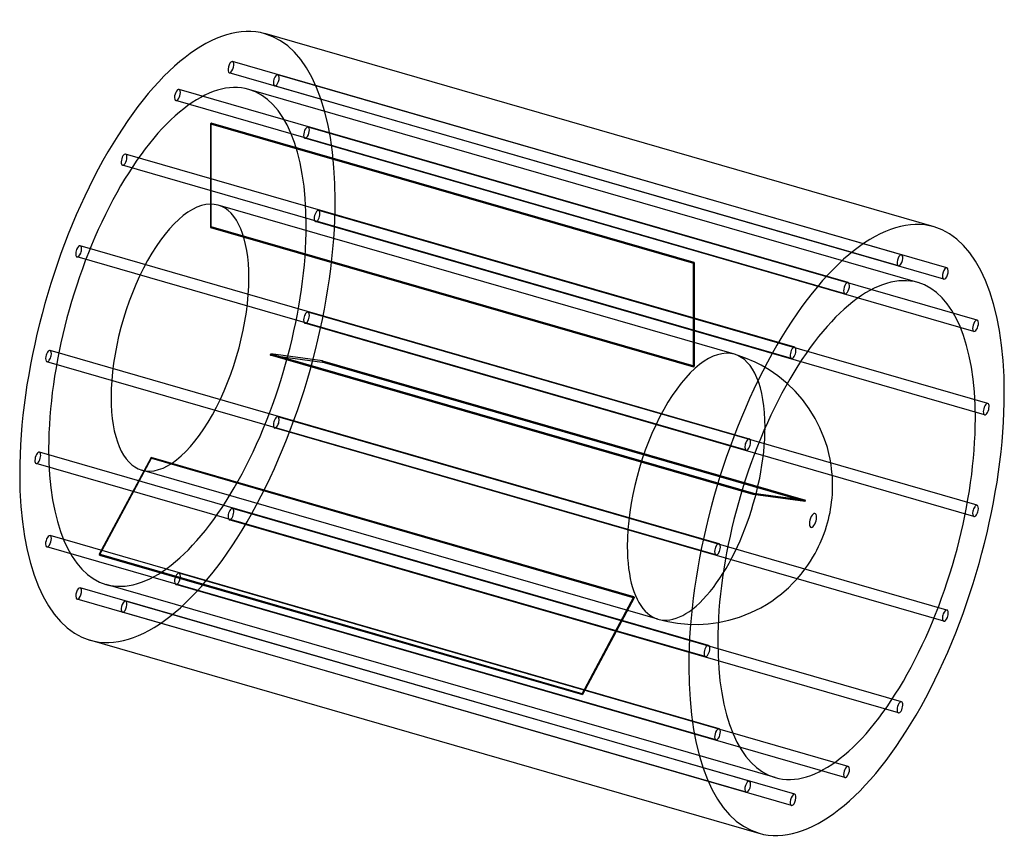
# Model space of a CAD drawing. Header units: millimetres. Extents: x -679 to 679, y -570 to 570.
import ezdxf

# ---------------------------------------------------------------- set-up
doc = ezdxf.new("R2010")
doc.units = ezdxf.units.MM
doc.layers.add('HIDDEN', color=7, linetype='Continuous')
doc.layers.add('THICK', color=7, linetype='Continuous')

msp = doc.modelspace()

# ---------------------------------------------------------------- linework, layer by layer
at = {"layer": 'HIDDEN'}
for p, q in [((537, 246.4), (-385.3, 512.6)), ((532.6, 231), (-389.7, 497.3)), ((599.5, 228.2), (-322.8, 494.5)), ((595.1, 212.8), (-327.3, 479.1)), ((463.4, 208), (-458.9, 474.2)), ((559.6, 207.9), (-362.7, 474.2)), ((458.9, 192.6), (-463.4, 458.9)), ((-415.5, 426.8), (-415.5, 283.9)), ((-415.5, 426.8), (250, 234.7)), ((-414.5, 284.8), (-414.5, 427.7)), ((251, 235.6), (-414.5, 427.7)), ((641.2, 156.2), (-281.1, 422.4)), ((636.8, 140.8), (-285.5, 407.1)), ((389.7, 118.8), (-532.6, 385.1)), ((385.3, 103.4), (-537, 369.7)), ((306.6, 109.3), (-405, 314.7)), ((655.9, 41.3), (-266.4, 307.5)), ((651.4, 25.9), (-270.9, 292.1)), ((-415.5, 283.9), (250, 91.8)), ((251, 92.7), (-414.5, 284.8)), ((327.3, -7.6), (-595.1, 258.7)), ((322.8, -22.9), (-599.5, 243.3)), ((250, 91.8), (250, 234.7)), ((251, 235.6), (251, 92.7)), ((641.2, -99), (-281.1, 167.2)), ((636.8, -114.4), (-285.5, 151.9)), ((285.5, -151.9), (-636.8, 114.4)), ((-332.5, 109.8), (333, -82.4)), ((-261.1, 100.2), (-332.5, 109.8)), ((322.1, 104), (306.6, 109.3)), ((281.1, -167.2), (-641.2, 99)), ((332.5, -84.3), (-333, 107.8)), ((-333, 107.8), (-261.6, 98.3)), ((404, -93.9), (-261.6, 98.3)), ((-261.1, 100.2), (404.5, -91.9)), ((335.4, 98.3), (322.1, 104)), ((343.5, 94.2), (335.4, 98.3)), ((354.5, 87.7), (343.5, 94.2)), ((366.3, 79.6), (354.5, 87.7)), ((379.4, 68.9), (366.3, 79.6)), ((599.5, -243.3), (-322.8, 22.9)), ((595.1, -258.7), (-327.3, 7.6)), ((270.9, -292.1), (-651.4, -25.9)), ((-497.6, -33.2), (-569, -166.5)), ((-568.5, -167.6), (-497.1, -34.2)), ((168, -225.3), (-497.6, -33.2)), ((-497.1, -34.2), (168.5, -226.4)), ((266.4, -307.5), (-655.9, -41.3)), ((201.2, -255.8), (-510.4, -50.4)), ((404, -93.9), (332.5, -84.3)), ((333, -82.4), (404.5, -91.9)), ((537, -369.7), (-385.3, -103.4)), ((532.6, -385.1), (-389.7, -118.8)), ((285.5, -407.1), (-636.8, -140.8)), ((281.1, -422.4), (-641.2, -156.2)), ((96.5, -358.6), (-569, -166.5)), ((-568.5, -167.6), (97, -359.7)), ((463.4, -458.9), (-458.9, -192.6)), ((327.3, -479.1), (-595.1, -212.8)), ((362.7, -474.2), (-559.6, -207.9)), ((458.9, -474.2), (-463.4, -208)), ((322.8, -494.5), (-599.5, -228.2)), ((96.5, -358.6), (168, -225.3)), ((168.5, -226.4), (97, -359.7)), ((389.7, -497.3), (-532.6, -231)), ((385.3, -512.6), (-537, -246.4)), ((201.2, -255.8), (214.7, -259.2)), ((214.7, -259.2), (228.3, -261.5)), ((228.3, -261.5), (242.4, -262.9)), ((242.4, -262.9), (256.5, -263.1)), ((256.5, -263.1), (270.5, -262.4)), ((270.5, -262.4), (284.3, -260.5))]:
    msp.add_line(p, q, dxfattribs=at)
for centre, major_axis, start_param, end_param in [((-461.2, 133.1), (120.6, 417.9), -0.982794, 0), ((-387.5, 505), (-2.22, -7.69), -2.946289, 0.000007), ((-387.5, 505), (-2.22, -7.69), 0.195304, 3.141599), ((-387.5, 505), (-2.22, -7.69), -3.141586, -2.946289), ((-461.2, 133.1), (-98.5, -341.1), -3.141593, -0.982794), ((-387.5, 505), (-2.22, -7.69), 0.000007, 0.195304), ((-325, 486.8), (-2.22, -7.69), -3.141586, -0.197396), ((-325, 486.8), (-2.22, -7.69), 0.000007, 2.944197), ((-325, 486.8), (-2.22, -7.69), 2.944197, 3.141599), ((-325, 486.8), (-2.22, -7.69), -0.197396, 0.000007), ((-461.2, 466.5), (-2.22, -7.69), -2.55359, 0.000007), ((-461.2, 466.5), (-2.22, -7.69), -3.141586, -2.55359), ((-461.2, 466.5), (-2.22, -7.69), 0.588003, 3.141599), ((-461.2, 133.1), (-98.5, -341.1), 2.158799, 3.141593), ((-461.2, 466.5), (-2.22, -7.69), 0.000007, 0.588003), ((-415, 119.8), (-98.5, -341.1), -2.556407, -2.550773), ((-283.3, 414.7), (-2.22, -7.69), -3.141586, -0.590095), ((-283.3, 414.7), (-2.22, -7.69), 2.551498, 3.141599), ((-283.3, 414.7), (-2.22, -7.69), -0.590095, 0.000007), ((-283.3, 414.7), (-2.22, -7.69), 0.000007, 2.551498), ((-534.8, 377.4), (-2.22, -7.69), -2.160891, 0.000007), ((-534.8, 377.4), (-2.22, -7.69), -3.141586, -2.160891), ((-534.8, 377.4), (-2.22, -7.69), 0.980702, 3.141599), ((-534.8, 377.4), (-2.22, -7.69), 0.000007, 0.980702), ((-461.2, 133.1), (120.6, 417.9), -3.141593, -0.982794), ((-457.7, 132.1), (52.7, 182.5), 0, 2.158799), ((-457.7, 132.1), (52.7, 182.5), -0.982794, 0), ((-268.7, 299.8), (-2.22, -7.69), -3.141586, -0.982794), ((-268.7, 299.8), (-2.22, -7.69), 0.000007, 2.158799), ((-268.7, 299.8), (-2.22, -7.69), 2.158799, 3.141599), ((-461.2, 133.1), (-98.5, -341.1), 0, 2.158799), ((-268.7, 299.8), (-2.22, -7.69), -0.982794, 0.000007), ((-415, 119.8), (-52.7, -182.5), -2.558853, -2.548327), ((-597.3, 251), (-2.22, -7.69), -3.141586, -1.768192), ((-597.3, 251), (-2.22, -7.69), 1.373401, 3.141599), ((-597.3, 251), (-2.22, -7.69), -1.768192, 0.000007), ((-597.3, 251), (-2.22, -7.69), 0.000007, 1.373401), ((250.5, -72.3), (98.5, 341.1), 0.585186, 0.59082), ((-457.7, 132.1), (52.7, 182.5), -3.141592, -0.982794), ((-283.3, 159.6), (-2.22, -7.69), -3.141586, -1.375493), ((-283.3, 159.6), (-2.22, -7.69), 1.7661, 3.141599), ((-283.3, 159.6), (-2.22, -7.69), -1.375493, 0.000007), ((-283.3, 159.6), (-2.22, -7.69), 0.000007, 1.7661), ((-639, 106.7), (-2.22, -7.69), -3.141586, -1.375493), ((-639, 106.7), (-2.22, -7.69), 1.7661, 3.141599), ((-415, 119.8), (-52.7, -182.5), 1.629937, 1.640463), ((253.9, -73.3), (-52.7, -182.5), -3.141486, -0.982794), ((253.9, -73.3), (-52.7, -182.5), 2.158799, 3.141593), ((-639, 106.7), (-2.22, -7.69), -1.375493, 0.000007), ((-639, 106.7), (-2.22, -7.69), 0.000007, 1.7661), ((-415, 119.8), (-98.5, -341.1), 1.632383, 1.638017), ((250.5, -72.3), (52.7, 182.5), 0.582739, 0.593266), ((-457.7, 132.1), (52.7, 182.5), 2.158799, 3.141593), ((-325, 15.2), (-2.22, -7.69), -1.768192, 0.000007), ((-325, 15.2), (-2.22, -7.69), -3.141586, -1.768192), ((-325, 15.2), (-2.22, -7.69), 1.373401, 3.141599), ((-325, 15.2), (-2.22, -7.69), 0.000007, 1.373401), ((253.9, -73.3), (-52.7, -182.5), 0.588003, 2.158799), ((-653.7, -33.6), (-2.22, -7.69), -3.141586, -0.982794), ((-653.7, -33.6), (-2.22, -7.69), 2.158799, 3.141599), ((-461.2, 133.1), (-98.5, -341.1), -0.982794, 0), ((-653.7, -33.6), (-2.22, -7.69), -0.982794, 0.000007), ((-653.7, -33.6), (-2.22, -7.69), 0.000007, 2.158799), ((-415, 119.8), (-52.7, -182.5), -0.464458, -0.453932), ((250.5, -72.3), (52.7, 182.5), -1.511656, -1.501129), ((250.5, -72.3), (98.5, 341.1), -1.509209, -1.503576), ((-387.5, -111.1), (-2.22, -7.69), -2.160891, 0.000007), ((-387.5, -111.1), (-2.22, -7.69), -3.141586, -2.160891), ((-387.5, -111.1), (-2.22, -7.69), 0.980702, 3.141599), ((-387.5, -111.1), (-2.22, -7.69), 0.000007, 0.980702), ((-639, -148.5), (-2.22, -7.69), -3.141586, -0.590095), ((-639, -148.5), (-2.22, -7.69), 0.000007, 2.551498), ((-639, -148.5), (-2.22, -7.69), 2.551498, 3.141599), ((-639, -148.5), (-2.22, -7.69), -0.590095, 0.000007), ((253.9, -73.3), (-52.7, -182.5), -0.982794, 0.588003), ((-415, 119.8), (-98.5, -341.1), -0.462012, -0.456378), ((-461.2, -200.3), (-2.22, -7.69), -2.55359, 0.000007), ((-461.2, -200.3), (-2.22, -7.69), -3.141586, -2.55359), ((-461.2, -200.3), (-2.22, -7.69), 0.588003, 3.141599), ((-597.3, -220.5), (-2.22, -7.69), -3.141586, -0.197396), ((-597.3, -220.5), (-2.22, -7.69), 0.000007, 2.944197), ((-597.3, -220.5), (-2.22, -7.69), 2.944197, 3.141599), ((-461.2, -200.3), (-2.22, -7.69), 0.000007, 0.588003), ((-597.3, -220.5), (-2.22, -7.69), -0.197396, 0.000007), ((250.5, -72.3), (52.7, 182.5), 2.677135, 2.687661), ((-534.8, -238.7), (-2.22, -7.69), -2.946289, 0.000007), ((-534.8, -238.7), (-2.22, -7.69), 0.195304, 3.141599), ((-534.8, -238.7), (-2.22, -7.69), -3.141586, -2.946289), ((-534.8, -238.7), (-2.22, -7.69), 0.000007, 0.195304), ((250.5, -72.3), (98.5, 341.1), 2.679581, 2.685215)]:
    msp.add_ellipse(centre, major_axis=major_axis, ratio=0.433013, start_param=start_param, end_param=end_param, dxfattribs=at)
at = {"layer": 'THICK'}
for p, q in [((581.8, 284.8), (-340.5, 551.1)), ((390.4, 58.3), (379.4, 68.9)), ((400.4, 46.8), (390.4, 58.3)), ((409.8, 34), (400.4, 46.8)), ((418.1, 20.5), (409.8, 34)), ((424.5, 7.9), (418.1, 20.5)), ((430, -5.3), (424.5, 7.9)), ((432.2, -11.3), (430, -5.3)), ((434.7, -19.4), (432.2, -11.3)), ((436.8, -27.6), (434.7, -19.4)), ((438.5, -35.5), (436.8, -27.6)), ((439.9, -43.3), (438.5, -35.5)), ((440.6, -48.5), (439.9, -43.3)), ((441.6, -60.4), (440.6, -48.5)), ((442, -71.6), (441.6, -60.4)), ((441.6, -83.5), (441.9, -77.7)), ((441.9, -77.7), (442, -71.6)), ((440, -99.3), (440.6, -94.4)), ((440.6, -94.4), (441.2, -89)), ((441.2, -89), (441.6, -83.5)), ((438.4, -108.8), (439.2, -104.1)), ((439.2, -104.1), (440, -99.3)), ((435, -123.1), (436.3, -118.3)), ((436.3, -118.3), (437.4, -113.4)), ((437.4, -113.4), (438.4, -108.8)), ((430.3, -137.9), (432.1, -132.7)), ((432.1, -132.7), (433.6, -127.9)), ((433.6, -127.9), (435, -123.1)), ((425, -151), (427.7, -144.6)), ((427.7, -144.6), (430.3, -137.9)), ((417.7, -165.6), (420.3, -160.6)), ((420.3, -160.6), (422.7, -155.8)), ((422.7, -155.8), (425, -151)), ((407.9, -181.4), (411.5, -176)), ((411.5, -176), (414.8, -170.6)), ((414.8, -170.6), (417.7, -165.6)), ((400, -192.1), (403.8, -187.1)), ((403.8, -187.1), (407.9, -181.4)), ((387.3, -206.5), (392.9, -200.5)), ((392.9, -200.5), (398.4, -194.1)), ((398.4, -194.1), (400, -192.1)), ((375.1, -217.9), (381.1, -212.6)), ((381.1, -212.6), (387.3, -206.5)), ((358, -231), (364.8, -226.2)), ((364.8, -226.2), (371.4, -221)), ((371.4, -221), (375.1, -217.9)), ((329.4, -246.9), (343, -240.1)), ((343, -240.1), (350.9, -235.5)), ((350.9, -235.5), (358, -231)), ((284.3, -260.5), (299, -257.4)), ((299, -257.4), (313.5, -253.1)), ((313.5, -253.1), (329.4, -246.9)), ((340.5, -551.1), (-581.8, -284.8))]:
    msp.add_line(p, q, dxfattribs=at)
for centre, major_axis, start_param, end_param in [((-461.2, 133.1), (120.6, 417.9), 0, 2.158799), ((461.2, -133.1), (-120.6, -417.9), -3.141593, -0.982794), ((461.2, -133.1), (-120.6, -417.9), 2.158799, 3.141593), ((534.8, 238.7), (2.22, 7.69), 0.195304, 3.141599), ((534.8, 238.7), (2.22, 7.69), -2.946289, 0.000007), ((534.8, 238.7), (2.22, 7.69), 0.000007, 0.195304), ((534.8, 238.7), (2.22, 7.69), -3.141586, -2.946289), ((461.2, -133.1), (98.5, 341.1), 0, 2.158799), ((597.3, 220.5), (2.22, 7.69), 0.000007, 2.944197), ((597.3, 220.5), (2.22, 7.69), -3.141586, -0.197396), ((597.3, 220.5), (2.22, 7.69), -0.197396, 0.000007), ((461.2, 200.3), (2.22, 7.69), 0.588003, 3.141599), ((461.2, 200.3), (2.22, 7.69), 0.000007, 0.588003), ((461.2, 200.3), (2.22, 7.69), -2.55359, 0.000007), ((461.2, -133.1), (98.5, 341.1), -0.982794, 0), ((597.3, 220.5), (2.22, 7.69), 2.944197, 3.141599), ((461.2, 200.3), (2.22, 7.69), -3.141586, -2.55359), ((639, 148.5), (2.22, 7.69), 0.000007, 2.551498), ((639, 148.5), (2.22, 7.69), -3.141586, -0.590095), ((639, 148.5), (2.22, 7.69), -0.590095, 0.000007), ((639, 148.5), (2.22, 7.69), 2.551498, 3.141599), ((387.5, 111.1), (2.22, 7.69), 0.980702, 3.141599), ((387.5, 111.1), (2.22, 7.69), 0.000007, 0.980702), ((387.5, 111.1), (2.22, 7.69), -2.160891, 0.000007), ((387.5, 111.1), (2.22, 7.69), -3.141586, -2.160891), ((461.2, -133.1), (-120.6, -417.9), 0, 2.158799), ((653.7, 33.6), (2.22, 7.69), 0.000007, 2.158799), ((653.7, 33.6), (2.22, 7.69), -0.982794, 0.000007), ((653.7, 33.6), (2.22, 7.69), 2.158799, 3.141599), ((653.7, 33.6), (2.22, 7.69), -3.141586, -0.982794), ((461.2, -133.1), (98.5, 341.1), -3.141593, -0.982794), ((325, -15.2), (2.22, 7.69), 1.373401, 3.141599), ((325, -15.2), (2.22, 7.69), 0.000007, 1.373401), ((325, -15.2), (2.22, 7.69), -1.768192, 0.000007), ((325, -15.2), (2.22, 7.69), -3.141586, -1.768192), ((-461.2, 133.1), (120.6, 417.9), 2.158799, 3.141593), ((639, -106.7), (2.22, 7.69), 1.7661, 3.141599), ((639, -106.7), (2.22, 7.69), 0.000007, 1.7661), ((639, -106.7), (2.22, 7.69), -3.141586, -1.375493), ((639, -106.7), (2.22, 7.69), -1.375493, 0.000007), ((415, -119.8), (-2.75, -9.51), 2.158799, 5.300392), ((415, -119.8), (-2.75, -9.51), -0.982794, 2.158799), ((283.3, -159.6), (2.22, 7.69), 1.7661, 3.141599), ((283.3, -159.6), (2.22, 7.69), 0.000007, 1.7661), ((283.3, -159.6), (2.22, 7.69), -3.141586, -1.375493), ((283.3, -159.6), (2.22, 7.69), -1.375493, 0.000007), ((597.3, -251), (2.22, 7.69), 0.000007, 1.373401), ((597.3, -251), (2.22, 7.69), -1.768192, 0.000007), ((597.3, -251), (2.22, 7.69), 1.373401, 3.141599), ((597.3, -251), (2.22, 7.69), -3.141586, -1.768192), ((268.7, -299.8), (2.22, 7.69), 0.000007, 2.158799), ((268.7, -299.8), (2.22, 7.69), -3.141586, -0.982794), ((268.7, -299.8), (2.22, 7.69), -0.982794, 0.000007), ((461.2, -133.1), (98.5, 341.1), 2.158799, 3.141593), ((268.7, -299.8), (2.22, 7.69), 2.158799, 3.141599), ((461.2, -133.1), (-120.6, -417.9), -0.982794, 0), ((534.8, -377.4), (2.22, 7.69), 0.980702, 3.141599), ((534.8, -377.4), (2.22, 7.69), 0.000007, 0.980702), ((534.8, -377.4), (2.22, 7.69), -2.160891, 0.000007), ((534.8, -377.4), (2.22, 7.69), -3.141586, -2.160891), ((283.3, -414.7), (2.22, 7.69), 0.000007, 2.551498), ((283.3, -414.7), (2.22, 7.69), -0.590095, 0.000007), ((283.3, -414.7), (2.22, 7.69), 2.551498, 3.141599), ((283.3, -414.7), (2.22, 7.69), -3.141586, -0.590095), ((461.2, -466.5), (2.22, 7.69), 0.588003, 3.141599), ((461.2, -466.5), (2.22, 7.69), 0.000007, 0.588003), ((461.2, -466.5), (2.22, 7.69), -2.55359, 0.000007), ((461.2, -466.5), (2.22, 7.69), -3.141586, -2.55359), ((325, -486.8), (2.22, 7.69), 0.000007, 2.944197), ((325, -486.8), (2.22, 7.69), -3.141586, -0.197396), ((325, -486.8), (2.22, 7.69), -0.197396, 0.000007), ((325, -486.8), (2.22, 7.69), 2.944197, 3.141599), ((387.5, -505), (2.22, 7.69), 0.195304, 3.141599), ((387.5, -505), (2.22, 7.69), -2.946289, 0.000007), ((387.5, -505), (2.22, 7.69), 0.000007, 0.195304), ((387.5, -505), (2.22, 7.69), -3.141586, -2.946289)]:
    msp.add_ellipse(centre, major_axis=major_axis, ratio=0.433013, start_param=start_param, end_param=end_param, dxfattribs=at)

doc.saveas('drawing.dxf')
